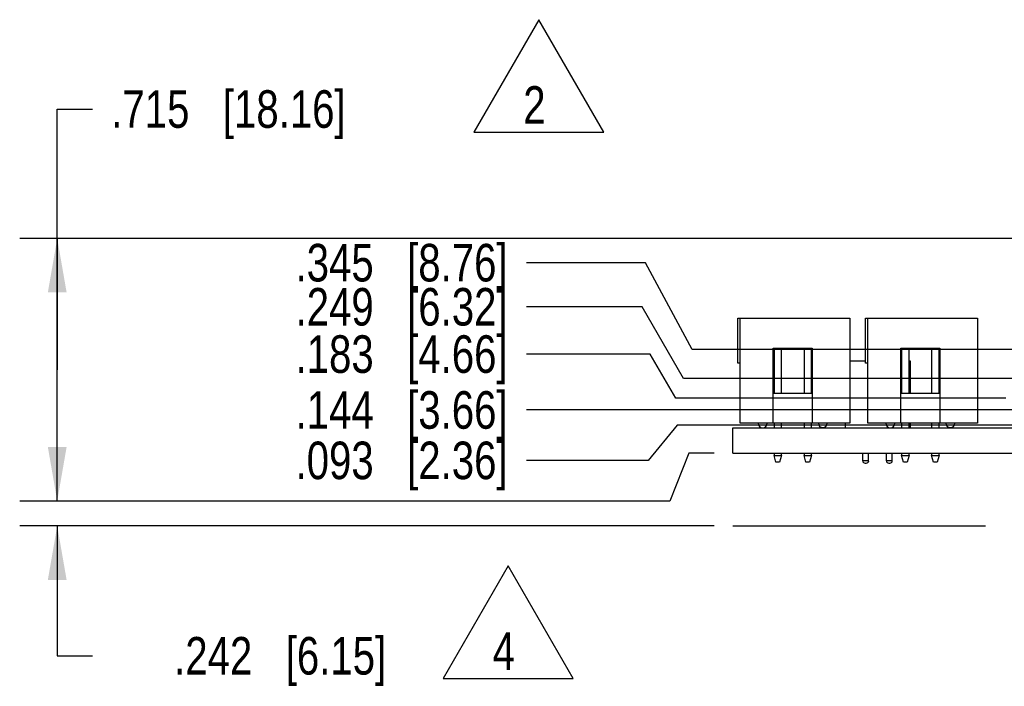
# Model space of a CAD drawing. Header units: inches. Extents: x -4.5 to 34, y 0 to 22.
# Tile 2 of 41: x 7.6 to 10.9, y 3.5 to 5.8. Entities that reach past the tile are written whole.
import ezdxf

# ---------------------------------------------------------------- set-up
doc = ezdxf.new("R2010")
doc.units = ezdxf.units.IN
doc.header["$LTSCALE"] = 1.87
doc.header["$MEASUREMENT"] = 0
doc.linetypes.add('PHANTOM', pattern=[0.8, 0.45, -0.05, 0.1, -0.05, 0.1, -0.05])
doc.layers.get('0').update_dxf_attribs({"linetype": 'CONTINUOUS'})
doc.layers.add('DETAIL', color=7, linetype='CONTINUOUS')
doc.layers.add('DIMENSIONS', color=7, linetype='CONTINUOUS')
doc.styles.get("Standard").update_dxf_attribs({"font": 'txt', "width": 0.8})
doc.dimstyles.new('DIMSTYLE_1', dxfattribs={"dimtxt": 0.125, "dimasz": 0.18, "dimexe": 0.125, "dimexo": 0.0625, "dimgap": 0.0625, "dimtad": 0, "dimtih": 1, "dimtoh": 1, "dimdec": 3, "dimzin": 4, "dimdsep": 46, "dimtxsty": 'STANDARD', "dimblk": '_FILLED', "dimblk1": '_FILLED', "dimblk2": '_FILLED', "dimcen": 0.09, "dimadec": 0, "dimazin": 0, "dimtp": 0.01, "dimtm": 0.01, "dimtfac": 1, "dimtdec": 3, "dimtofl": 0, "dimtmove": 0, "dimatfit": 3, "dimldrblk": '_FILLED', "dimfxl": 1, "dimtolj": 1, "dimtzin": 4, "dimarcsym": 0})
doc.dimstyles.new('DIMSTYLE_2', dxfattribs={"dimtxt": 0.125, "dimasz": 0.18, "dimexe": 0.125, "dimexo": 0.0625, "dimgap": 0.09, "dimtad": 0, "dimtih": 1, "dimtoh": 1, "dimdec": 3, "dimzin": 4, "dimdsep": 46, "dimtxsty": 'STANDARD', "dimblk": '_FILLED', "dimblk1": '_FILLED', "dimblk2": '_FILLED', "dimcen": 0.09, "dimadec": 0, "dimazin": 0, "dimtp": 0.01, "dimtm": 0.01, "dimtfac": 1, "dimtdec": 3, "dimtofl": 0, "dimtmove": 0, "dimatfit": 3, "dimldrblk": '_FILLED', "dimfxl": 1, "dimtolj": 1, "dimtzin": 4, "dimarcsym": 0})

# ---------------------------------------------------------------- blocks, each defined once
blk = doc.blocks.new('_FILLED')
at = {"color": 0, "linetype": 'BYBLOCK'}
blk.add_solid([(0, 0), (-1, 0.174), (-1, -0.174)], dxfattribs=at)
blk = doc.blocks.new('*D1')
at = {"layer": 'DIMENSIONS', "color": 2, "linetype": 'CONTINUOUS'}
for p, q in [((7.7678, 4.1594), (7.7678, 4.5194)), ((9.8709, 4.3184), (9.8085, 4.1594)), ((9.9553, 4.3184), (9.8709, 4.3184)), ((9.8085, 4.1594), (7.6428, 4.1594)), ((9.9553, 4.0764), (7.6428, 4.0764)), ((7.7678, 4.0764), (7.7678, 3.6442)), ((7.7678, 3.6442), (7.8853, 3.6442))]:
    blk.add_line(p, q, dxfattribs=at)
at = {"layer": 'DIMENSIONS', "color": 2, "linetype": 'CONTINUOUS', "xscale": 0.18, "yscale": 0.18, "zscale": 0.18}
for p, rotation in [((7.7678, 4.1594), 270), ((7.7678, 4.0764), 90)]:
    blk.add_blockref('_FILLED', p, dxfattribs=dict(at, rotation=rotation))
at = {"layer": 'DIMENSIONS', "color": 2, "linetype": 'CONTINUOUS', "insert": (8.5103, 3.7067), "char_height": 0.125, "width": 1.125, "attachment_point": 2, "line_spacing_factor": 0.9}
blk.add_mtext('.242{\\Ftxt.shx;\\W1.000000;\\H0.125000; }[6.15]', dxfattribs=at)
blk = doc.blocks.new('*D2')
at = {"layer": 'DIMENSIONS', "color": 2, "linetype": 'CONTINUOUS'}
for p, q in [((7.7678, 4.5964), (7.7678, 5.464)), ((7.7678, 5.464), (7.8853, 5.464)), ((12.0714, 5.0334), (7.6428, 5.0334)), ((7.7678, 5.0334), (7.7678, 4.5964)), ((7.7678, 4.1593), (7.7678, 4.5964)), ((9.8709, 4.3184), (9.8082, 4.1593)), ((9.9, 4.3184), (9.8709, 4.3184)), ((9.8082, 4.1593), (7.6428, 4.1593))]:
    blk.add_line(p, q, dxfattribs=at)
at = {"layer": 'DIMENSIONS', "color": 2, "linetype": 'CONTINUOUS', "xscale": 0.18, "yscale": 0.18, "zscale": 0.18}
for p, rotation in [((7.7678, 5.0334), 90), ((7.7678, 4.1593), 270)]:
    blk.add_blockref('_FILLED', p, dxfattribs=dict(at, rotation=rotation))
at = {"layer": 'DIMENSIONS', "color": 2, "linetype": 'CONTINUOUS', "insert": (7.9478, 5.5265), "char_height": 0.125, "width": 1.225, "attachment_point": 1, "line_spacing_factor": 0.9}
blk.add_mtext('.715{\\Ftxt.shx;\\W1.000000;\\H0.125000; }[18.16]', dxfattribs=at)
blk = doc.blocks.new('*D34')
at = {"layer": 'DIMENSIONS', "color": 2, "linetype": 'CONTINUOUS'}
for p, q in [((9.8325, 4.4113), (9.7357, 4.2946)), ((11.0144, 4.4113), (9.8325, 4.4113)), ((9.7357, 4.2946), (9.3303, 4.2946))]:
    blk.add_line(p, q, dxfattribs=at)
at = {"layer": 'DIMENSIONS', "color": 2, "linetype": 'CONTINUOUS', "insert": (9.2678, 4.3571), "char_height": 0.125, "width": 1.125, "attachment_point": 3, "line_spacing_factor": 0.9}
blk.add_mtext('.093{\\Ftxt.shx;\\W1.000000;\\H0.125000; }[2.36]', dxfattribs=at)
blk = doc.blocks.new('*D35')
at = {"layer": 'DIMENSIONS', "color": 2, "linetype": 'CONTINUOUS'}
for p, q in [((9.7163, 4.8058), (9.3303, 4.8058)), ((9.8535, 4.5674), (9.7163, 4.8058)), ((12.9807, 4.5674), (9.8535, 4.5674))]:
    blk.add_line(p, q, dxfattribs=at)
at = {"layer": 'DIMENSIONS', "color": 2, "linetype": 'CONTINUOUS', "insert": (9.2678, 4.8683), "char_height": 0.125, "width": 1.125, "attachment_point": 3, "line_spacing_factor": 0.9}
blk.add_mtext('.249{\\Ftxt.shx;\\W1.000000;\\H0.125000; }[6.32]', dxfattribs=at)
blk = doc.blocks.new('*D36')
at = {"layer": 'DIMENSIONS', "color": 2, "linetype": 'CONTINUOUS'}
blk.add_line((13.2624, 4.4624), (9.3303, 4.4624), dxfattribs=at)
at = {"layer": 'DIMENSIONS', "color": 2, "linetype": 'CONTINUOUS', "insert": (9.2678, 4.5249), "char_height": 0.125, "width": 1.125, "attachment_point": 3, "line_spacing_factor": 0.9}
blk.add_mtext('.144{\\Ftxt.shx;\\W1.000000;\\H0.125000; }[3.66]', dxfattribs=at)
blk = doc.blocks.new('*D37')
at = {"layer": 'DIMENSIONS', "color": 2, "linetype": 'CONTINUOUS'}
for p, q in [((9.7266, 4.9526), (9.3303, 4.9526)), ((9.8822, 4.6632), (9.7266, 4.9526)), ((13.2683, 4.6632), (9.8822, 4.6632))]:
    blk.add_line(p, q, dxfattribs=at)
at = {"layer": 'DIMENSIONS', "color": 2, "linetype": 'CONTINUOUS', "insert": (9.2678, 5.0151), "char_height": 0.125, "width": 1.125, "attachment_point": 3, "line_spacing_factor": 0.9}
blk.add_mtext('.345{\\Ftxt.shx;\\W1.000000;\\H0.125000; }[8.76]', dxfattribs=at)
blk = doc.blocks.new('*D38')
at = {"layer": 'DIMENSIONS', "color": 2, "linetype": 'CONTINUOUS'}
for p, q in [((9.7432, 4.6484), (9.3303, 4.6484)), ((9.8281, 4.5018), (9.7432, 4.6484)), ((10.9268, 4.5018), (9.8281, 4.5018))]:
    blk.add_line(p, q, dxfattribs=at)
at = {"layer": 'DIMENSIONS', "color": 2, "linetype": 'CONTINUOUS', "insert": (9.2678, 4.7109), "char_height": 0.125, "width": 1.125, "attachment_point": 3, "line_spacing_factor": 0.9}
blk.add_mtext('.183{\\Ftxt.shx;\\W1.000000;\\H0.125000; }[4.66]', dxfattribs=at)
blk = doc.blocks.new('SYMBOL_117_BL10', base_point=(9.3716, 5.574))
at = {"layer": 'DETAIL', "color": 2, "linetype": 'CONTINUOUS'}
for p, q in [((9.3716, 5.7613), (9.1553, 5.3867)), ((9.5879, 5.3867), (9.3716, 5.7613)), ((9.1553, 5.3867), (9.5879, 5.3867))]:
    blk.add_line(p, q, dxfattribs=at)
at = {"layer": 'DETAIL', "color": 2, "linetype": 'CONTINUOUS', "width": 0.8}
blk.add_text('2', height=0.125, dxfattribs=at).set_placement((9.3199, 5.415))
blk = doc.blocks.new('SYMBOL_115_BL12', base_point=(9.2694, 3.756))
at = {"layer": 'DETAIL', "color": 2, "linetype": 'CONTINUOUS'}
for p, q in [((9.2694, 3.9433), (9.0531, 3.5687)), ((9.4857, 3.5687), (9.2694, 3.9433)), ((9.0531, 3.5687), (9.4857, 3.5687))]:
    blk.add_line(p, q, dxfattribs=at)
at = {"layer": 'DETAIL', "color": 2, "linetype": 'CONTINUOUS', "width": 0.8}
blk.add_text('4', height=0.125, dxfattribs=at).set_placement((9.2178, 3.597))

msp = doc.modelspace()

# ---------------------------------------------------------------- linework, layer by layer
at = {"color": 7, "linetype": 'CONTINUOUS'}
for p, q in [((10.0346, 4.6184), (10.0346, 4.7684)), ((10.0346, 4.7684), (10.4076, 4.7684)), ((10.0426, 4.4184), (10.0426, 4.7684)), ((10.4076, 4.7684), (10.4076, 4.4184)), ((10.4596, 4.6184), (10.4596, 4.7684)), ((10.4596, 4.7684), (10.8326, 4.7684)), ((10.4676, 4.4184), (10.4676, 4.7684)), ((10.8326, 4.7684), (10.8326, 4.4184)), ((10.1526, 4.4184), (10.1526, 4.6684)), ((10.1526, 4.6684), (10.2826, 4.6684)), ((10.1551, 4.6684), (10.1551, 4.5184)), ((10.1801, 4.5184), (10.1801, 4.6684)), ((10.2551, 4.6684), (10.2551, 4.5184)), ((10.2801, 4.5184), (10.2801, 4.6684)), ((10.2826, 4.6684), (10.2826, 4.4184)), ((10.5776, 4.4184), (10.5776, 4.6684)), ((10.5776, 4.6684), (10.7076, 4.6684)), ((10.5801, 4.6684), (10.5801, 4.5184)), ((10.6051, 4.5184), (10.6051, 4.6684)), ((10.6801, 4.6684), (10.6801, 4.5184)), ((10.7051, 4.5184), (10.7051, 4.6684)), ((10.7076, 4.6684), (10.7076, 4.4184)), ((10.4076, 4.6258), (10.4596, 4.6258)), ((10.5776, 4.6258), (10.5801, 4.6258)), ((10.6051, 4.6258), (10.6082, 4.6258)), ((10.6082, 4.6258), (10.6082, 4.5184)), ((10.0426, 4.6184), (10.0346, 4.6184)), ((10.4676, 4.6184), (10.4596, 4.6184)), ((10.1526, 4.5184), (10.2826, 4.5184)), ((10.5776, 4.5184), (10.7076, 4.5184)), ((10.0178, 4.3184), (10.0178, 4.4034)), ((10.0178, 4.4034), (14.1472, 4.4034)), ((10.4076, 4.4184), (10.0426, 4.4184)), ((10.1551, 4.4184), (10.1551, 4.4034)), ((10.1801, 4.4034), (10.1801, 4.4184)), ((10.2551, 4.4184), (10.2551, 4.4034)), ((10.2801, 4.4034), (10.2801, 4.4184)), ((10.3917, 4.4184), (10.3917, 4.4034)), ((10.8326, 4.4184), (10.4676, 4.4184)), ((10.5801, 4.4184), (10.5801, 4.4034)), ((10.6051, 4.4034), (10.6051, 4.4184)), ((10.6082, 4.4184), (10.6082, 4.4034)), ((10.6801, 4.4184), (10.6801, 4.4034)), ((10.7051, 4.4034), (10.7051, 4.4184)), ((10.0178, 4.3184), (16.0678, 4.3184)), ((10.1551, 4.3184), (10.1551, 4.3109)), ((10.1616, 4.2884), (10.1551, 4.3109)), ((10.1551, 4.3109), (10.1801, 4.3109)), ((10.1801, 4.3109), (10.1736, 4.2884)), ((10.1801, 4.3109), (10.1801, 4.3184)), ((10.2551, 4.3184), (10.2551, 4.3109)), ((10.2616, 4.2884), (10.2551, 4.3109)), ((10.2551, 4.3109), (10.2801, 4.3109)), ((10.2801, 4.3109), (10.2736, 4.2884)), ((10.2801, 4.3109), (10.2801, 4.3184)), ((10.4508, 4.2932), (10.4508, 4.3184)), ((10.4704, 4.2932), (10.4704, 4.3184)), ((10.5295, 4.2932), (10.5295, 4.3184)), ((10.5492, 4.2932), (10.5492, 4.3184)), ((10.5801, 4.3184), (10.5801, 4.3109)), ((10.5866, 4.2884), (10.5801, 4.3109)), ((10.5801, 4.3109), (10.6051, 4.3109)), ((10.6051, 4.3109), (10.5986, 4.2884)), ((10.6051, 4.3109), (10.6051, 4.3184)), ((10.6801, 4.3184), (10.6801, 4.3109)), ((10.6866, 4.2884), (10.6801, 4.3109)), ((10.6801, 4.3109), (10.7051, 4.3109)), ((10.7051, 4.3109), (10.6986, 4.2884)), ((10.7051, 4.3109), (10.7051, 4.3184)), ((10.1736, 4.2884), (10.1616, 4.2884)), ((10.2736, 4.2884), (10.2616, 4.2884)), ((10.4704, 4.2932), (10.4508, 4.2932)), ((10.4586, 4.2853), (10.4626, 4.2853)), ((10.5492, 4.2932), (10.5295, 4.2932)), ((10.5374, 4.2853), (10.5413, 4.2853)), ((10.5986, 4.2884), (10.5866, 4.2884)), ((10.6986, 4.2884), (10.6866, 4.2884))]:
    msp.add_line(p, q, dxfattribs=at)
for centre, radius, start, end in [((10.1176, 4.4184), 0.015, 180, 360), ((10.3177, 4.4184), 0.0149, 180, 359.9617), ((10.5426, 4.4184), 0.015, 180, 360), ((10.7427, 4.4184), 0.0149, 180, 359.9617), ((10.4586, 4.2932), 0.00787, 180, 270), ((10.4626, 4.2932), 0.00787, 270, 360), ((10.5374, 4.2932), 0.00787, 180, 270), ((10.5413, 4.2932), 0.00787, 270, 360)]:
    msp.add_arc(centre, radius, start, end, dxfattribs=at)
at = {"layer": 'DETAIL', "color": 8, "linetype": 'PHANTOM'}
msp.add_line((10.0178, 4.0764), (16.0678, 4.0764), dxfattribs=at)

# ---------------------------------------------------------------- block references
at = {"layer": 'DETAIL', "color": 2, "linetype": 'CONTINUOUS'}
for name, p in [('SYMBOL_117_BL10', (9.3716, 5.574)), ('SYMBOL_115_BL12', (9.2694, 3.756))]:
    msp.add_blockref(name, p, dxfattribs=at)

# ---------------------------------------------------------------- dimensions: what is measured, and where the dimension line sits
at = {"layer": 'DIMENSIONS', "color": 2, "linetype": 'CONTINUOUS'}
for base, p1, p2, picture, middle in [((7.7678, 4.3184), (12.1339, 5.0334), (9.9625, 4.3184), '*D2', (8.5603, 5.464)), ((7.7678, 4.0764), (10.0178, 4.3184), (10.0178, 4.0764), '*D1', (8.5103, 3.6442))]:
    dim = msp.add_linear_dim(base=base, p1=p1, p2=p2, angle=270, dimstyle='DIMSTYLE_1', dxfattribs=at)
    dim.commit()
    dim.dimension.update_dxf_attribs({"geometry": picture, "text_midpoint": middle, "dimtype": 160})
for feature_location, offset, origin, picture, middle in [((13.2683, 4.6632), (-3.938, 0.2893), (13.3308, 4.3184), '*D37', (8.7053, 4.9526)), ((12.9807, 4.5674), (-3.6504, 0.2385), (13.0432, 4.3184), '*D35', (8.7053, 4.8058)), ((10.9268, 4.5018), (-1.5965, 0.1465), (10.9893, 4.3184), '*D38', (8.7053, 4.6484)), ((13.2624, 4.4624), (-3.9321, 0), (13.3249, 4.3184), '*D36', (8.7053, 4.4624)), ((11.0144, 4.4113), (-1.6841, -0.1166), (11.0769, 4.3184), '*D34', (8.7053, 4.2946))]:
    dim = msp.add_ordinate_dim(feature_location=feature_location, offset=offset, dtype=0, origin=origin, dimstyle='DIMSTYLE_2', override={"dimtad": 1, "dimtih": 0, "dimtoh": 0}, dxfattribs=at)
    dim.commit()
    dim.dimension.update_dxf_attribs({"geometry": picture, "text_midpoint": middle})

doc.saveas('drawing.dxf')
